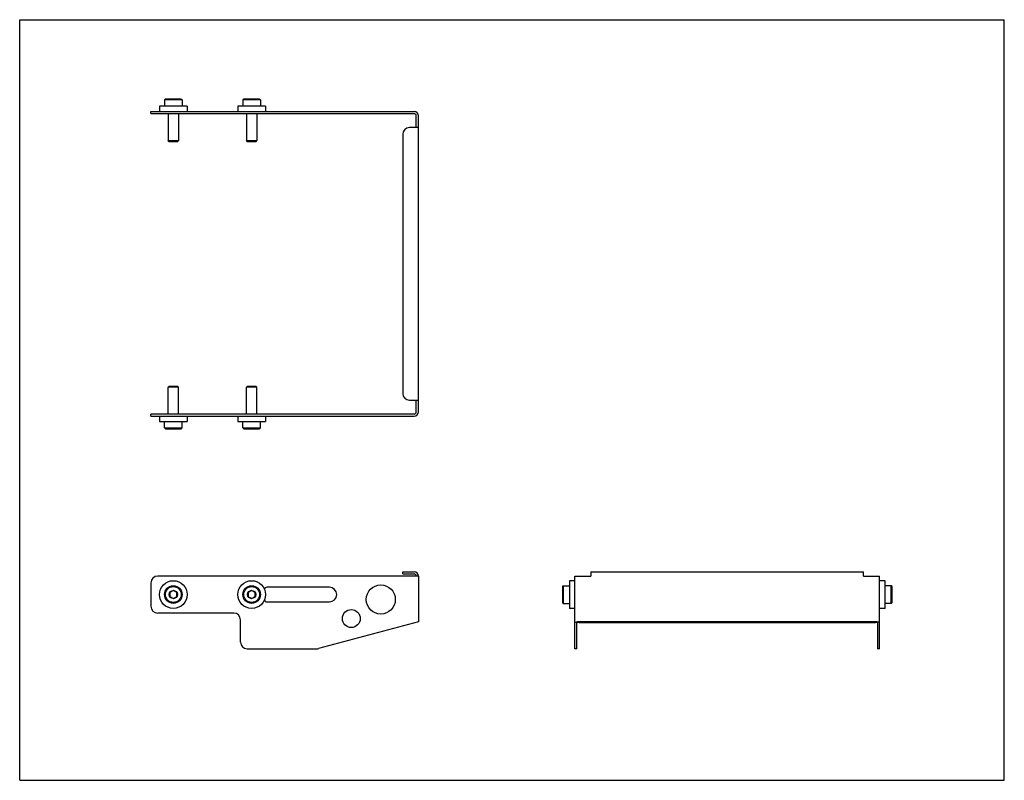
# Model space of a CAD drawing. Header units: inches. Extents: x 0 to 22, y 0 to 17.
import ezdxf

# ---------------------------------------------------------------- set-up
doc = ezdxf.new("R2010")
doc.units = ezdxf.units.IN
doc.header["$LTSCALE"] = 1.21
doc.header["$MEASUREMENT"] = 0
doc.layers.get('0').update_dxf_attribs({"linetype": 'CONTINUOUS'})
for name, color, linetype in [('207125_207125_06_1_BL0', 7, 'CONTINUOUS'), ('605279P_1_BL4', 7, 'CONTINUOUS'), ('605279P_1_BL5', 7, 'CONTINUOUS'), ('605279P_1_BL7', 7, 'CONTINUOUS'), ('605279P_1_BL8', 7, 'CONTINUOUS'), ('9506XXM_950620M_1_BL1', 7, 'CONTINUOUS'), ('9506XXM_950620M_1_BL2', 7, 'CONTINUOUS'), ('9506XXM_950620M_1_BL3', 7, 'CONTINUOUS'), ('9506XXM_950620M_1_BL6', 7, 'CONTINUOUS')]:
    doc.layers.add(name, color=color, linetype=linetype)

# ---------------------------------------------------------------- blocks, each defined once
blk = doc.blocks.new('207125_207125_06_1_BL0', base_point=(11.074, 8.943))
at = {"layer": '207125_207125_06_1_BL0', "color": 7, "linetype": 'CONTINUOUS'}
for p, q in [((2.933, 14.9), (2.933, 14.948)), ((2.933, 14.948), (8.813, 14.948)), ((2.933, 14.9), (8.813, 14.9)), ((8.861, 14.587), (8.861, 14.852)), ((8.909, 8.233), (8.909, 14.852)), ((8.909, 14.587), (8.709, 14.587)), ((8.559, 14.437), (8.559, 8.647)), ((8.709, 8.497), (8.909, 8.497)), ((8.861, 8.233), (8.861, 8.497)), ((8.813, 8.185), (2.933, 8.185)), ((2.933, 8.137), (2.933, 8.185)), ((2.933, 8.137), (8.813, 8.137)), ((8.559, 4.66), (8.813, 4.66)), ((8.559, 4.612), (8.559, 4.66)), ((12.764, 4.66), (12.764, 4.564)), ((12.764, 4.66), (18.854, 4.66)), ((18.854, 4.564), (18.854, 4.66)), ((2.933, 4.414), (2.933, 3.889)), ((8.909, 4.564), (3.083, 4.564)), ((8.559, 4.612), (8.813, 4.612)), ((8.909, 4.564), (8.909, 3.542)), ((12.404, 2.939), (12.404, 4.564)), ((12.404, 4.564), (12.764, 4.564)), ((18.854, 4.564), (19.215, 4.564)), ((19.215, 2.939), (19.215, 4.564)), ((6.92, 4.314), (5.52, 4.314)), ((5.52, 3.989), (6.92, 3.989)), ((4.784, 3.739), (3.083, 3.739)), ((4.934, 3.089), (4.934, 3.589)), ((8.909, 3.542), (6.678, 2.944)), ((19.119, 3.542), (12.5, 3.542)), ((12.5, 3.529), (19.119, 3.529)), ((12.452, 2.939), (12.452, 3.516)), ((19.167, 3.516), (19.167, 2.939)), ((5.084, 2.939), (6.639, 2.939)), ((12.452, 2.939), (12.404, 2.939)), ((19.215, 2.939), (19.167, 2.939))]:
    blk.add_line(p, q, dxfattribs=at)
for centre, radius in [((8.068, 4.042), 0.325), ((7.41, 3.615), 0.2)]:
    blk.add_circle(centre, radius, dxfattribs=at)
for centre, radius, start, end in [((8.813, 14.852), 0.096, 0, 90), ((8.813, 14.852), 0.048, 0, 90), ((8.709, 14.437), 0.15, 90, 180), ((8.709, 8.647), 0.15, 180, 270), ((8.813, 8.233), 0.096, 270, 360), ((8.813, 8.233), 0.048, 270, 360), ((8.813, 4.564), 0.096, 0, 90), ((3.083, 4.414), 0.15, 90, 180), ((8.813, 4.564), 0.048, 0, 90), ((5.52, 4.264), 0.05, 90, 176.7397), ((6.92, 4.152), 0.163, 270, 90), ((5.52, 4.039), 0.05, 183.2653, 270), ((3.083, 3.889), 0.15, 180, 270), ((4.784, 3.589), 0.15, 0, 90), ((5.084, 3.089), 0.15, 180, 270), ((6.639, 3.089), 0.15, 270, 285)]:
    blk.add_arc(centre, radius, start, end, dxfattribs=at)
for centre, major_axis, start_param, end_param in [((12.5, 3.516), (0.096, 0), 7.853982, 9.424778), ((12.5, 3.516), (0.048, 0), 1.570796, 3.141593), ((19.119, 3.516), (0.096, 0), 6.283185, 7.853982), ((19.119, 3.516), (0.048, 0), 0, 1.570796)]:
    blk.add_ellipse(centre, major_axis=major_axis, ratio=0.267949, start_param=start_param, end_param=end_param, dxfattribs=at)
blk = doc.blocks.new('9506XXM_950620M_1_BL1', base_point=(3.433, 6.379))
at = {"layer": '9506XXM_950620M_1_BL1', "color": 7, "linetype": 'CONTINUOUS'}
for p, q in [((3.335, 8.804), (3.315, 8.784)), ((3.531, 8.804), (3.335, 8.804)), ((3.531, 8.804), (3.551, 8.784)), ((3.315, 8.185), (3.315, 8.784)), ((3.551, 8.784), (3.315, 8.784)), ((3.551, 8.185), (3.551, 8.784)), ((3.236, 7.879), (3.236, 8.017)), ((3.63, 7.879), (3.63, 8.017)), ((3.256, 7.859), (3.236, 7.879)), ((3.236, 7.879), (3.63, 7.879)), ((3.256, 7.859), (3.61, 7.859)), ((3.61, 7.859), (3.63, 7.879)), ((3.433, 4.243), (3.354, 4.197)), ((3.354, 4.197), (3.354, 4.106)), ((3.512, 4.197), (3.433, 4.243)), ((3.512, 4.106), (3.512, 4.197)), ((3.354, 4.106), (3.433, 4.061)), ((3.433, 4.061), (3.512, 4.106))]:
    blk.add_line(p, q, dxfattribs=at)
for radius in [0.197, 0.177, 0.0909]:
    blk.add_circle((3.433, 4.152), radius, dxfattribs=at)
blk = doc.blocks.new('9506XXM_950620M_1_BL2', base_point=(8.635, 6.379))
at = {"layer": '9506XXM_950620M_1_BL2', "color": 7, "linetype": 'CONTINUOUS'}
for p, q in [((5.085, 8.804), (5.065, 8.784)), ((5.281, 8.804), (5.085, 8.804)), ((5.281, 8.804), (5.301, 8.784)), ((5.301, 8.784), (5.065, 8.784)), ((5.065, 8.185), (5.065, 8.784)), ((5.301, 8.185), (5.301, 8.784)), ((4.986, 7.879), (4.986, 8.017)), ((5.38, 7.879), (5.38, 8.017)), ((4.986, 7.879), (5.38, 7.879)), ((5.006, 7.859), (4.986, 7.879)), ((5.006, 7.859), (5.36, 7.859)), ((5.36, 7.859), (5.38, 7.879)), ((5.183, 4.243), (5.104, 4.197)), ((5.104, 4.197), (5.104, 4.106)), ((5.262, 4.197), (5.183, 4.243)), ((5.262, 4.106), (5.262, 4.197)), ((12.126, 4.329), (12.146, 4.349)), ((12.126, 4.329), (12.126, 3.975)), ((12.146, 4.349), (12.146, 3.955)), ((12.146, 4.349), (12.284, 4.349)), ((5.104, 4.106), (5.183, 4.061)), ((5.183, 4.061), (5.262, 4.106)), ((12.126, 3.975), (12.146, 3.955)), ((12.146, 3.955), (12.284, 3.955))]:
    blk.add_line(p, q, dxfattribs=at)
for radius in [0.197, 0.177, 0.0909]:
    blk.add_circle((5.183, 4.152), radius, dxfattribs=at)
blk = doc.blocks.new('9506XXM_950620M_1_BL3', base_point=(3.433, 14.753))
at = {"layer": '9506XXM_950620M_1_BL3', "color": 7, "linetype": 'CONTINUOUS'}
for p, q in [((3.256, 15.225), (3.236, 15.205)), ((3.236, 15.205), (3.236, 15.068)), ((3.63, 15.205), (3.236, 15.205)), ((3.61, 15.225), (3.256, 15.225)), ((3.61, 15.225), (3.63, 15.205)), ((3.63, 15.205), (3.63, 15.068)), ((3.315, 14.9), (3.315, 14.3)), ((3.551, 14.9), (3.551, 14.3)), ((3.335, 14.28), (3.315, 14.3)), ((3.315, 14.3), (3.551, 14.3)), ((3.335, 14.28), (3.531, 14.28)), ((3.531, 14.28), (3.551, 14.3))]:
    blk.add_line(p, q, dxfattribs=at)
blk = doc.blocks.new('605279P_1_BL4', base_point=(3.433, 5.989))
at = {"layer": '605279P_1_BL4', "color": 7, "linetype": 'CONTINUOUS'}
for p, q in [((3.123, 8.137), (3.123, 8.017)), ((3.123, 8.017), (3.743, 8.017)), ((3.743, 8.137), (3.743, 8.017))]:
    blk.add_line(p, q, dxfattribs=at)
blk.add_circle((3.433, 4.152), 0.31, dxfattribs=at)
blk = doc.blocks.new('605279P_1_BL5', base_point=(8.638, 5.989))
at = {"layer": '605279P_1_BL5', "color": 7, "linetype": 'CONTINUOUS'}
for p, q in [((4.873, 8.137), (4.873, 8.017)), ((4.873, 8.017), (5.493, 8.017)), ((5.493, 8.137), (5.493, 8.017)), ((12.284, 4.462), (12.284, 3.842)), ((12.404, 4.462), (12.284, 4.462)), ((12.404, 3.842), (12.284, 3.842))]:
    blk.add_line(p, q, dxfattribs=at)
blk.add_circle((5.183, 4.152), 0.31, dxfattribs=at)
blk = doc.blocks.new('9506XXM_950620M_1_BL6', base_point=(12.239, 9.59))
at = {"layer": '9506XXM_950620M_1_BL6', "color": 7, "linetype": 'CONTINUOUS'}
for p, q in [((5.006, 15.225), (4.986, 15.205)), ((4.986, 15.205), (4.986, 15.068)), ((5.38, 15.205), (4.986, 15.205)), ((5.36, 15.225), (5.006, 15.225)), ((5.36, 15.225), (5.38, 15.205)), ((5.38, 15.205), (5.38, 15.068)), ((5.065, 14.9), (5.065, 14.3)), ((5.301, 14.9), (5.301, 14.3)), ((5.085, 14.28), (5.065, 14.3)), ((5.065, 14.3), (5.301, 14.3)), ((5.085, 14.28), (5.281, 14.28)), ((5.281, 14.28), (5.301, 14.3)), ((19.473, 4.349), (19.335, 4.349)), ((19.492, 4.329), (19.473, 4.349)), ((19.473, 3.955), (19.473, 4.349)), ((19.492, 3.975), (19.492, 4.329)), ((19.492, 3.975), (19.473, 3.955)), ((19.473, 3.955), (19.335, 3.955))]:
    blk.add_line(p, q, dxfattribs=at)
blk = doc.blocks.new('605279P_1_BL7', base_point=(3.433, 15.008))
at = {"layer": '605279P_1_BL7', "color": 7, "linetype": 'CONTINUOUS'}
for p, q in [((3.123, 15.068), (3.123, 14.948)), ((3.743, 15.068), (3.123, 15.068)), ((3.743, 15.068), (3.743, 14.948))]:
    blk.add_line(p, q, dxfattribs=at)
blk = doc.blocks.new('605279P_1_BL8', base_point=(12.104, 9.455))
at = {"layer": '605279P_1_BL8', "color": 7, "linetype": 'CONTINUOUS'}
for p, q in [((4.873, 15.068), (4.873, 14.948)), ((5.493, 15.068), (4.873, 15.068)), ((5.493, 15.068), (5.493, 14.948)), ((19.335, 4.462), (19.215, 4.462)), ((19.335, 3.842), (19.335, 4.462)), ((19.335, 3.842), (19.215, 3.842))]:
    blk.add_line(p, q, dxfattribs=at)

msp = doc.modelspace()

# ---------------------------------------------------------------- linework, layer by layer
at = {"color": 7, "linetype": 'CONTINUOUS'}
for p, q in [((0, 0), (0, 17)), ((0, 17), (22, 17)), ((22, 0), (22, 17)), ((0, 0), (22, 0))]:
    msp.add_line(p, q, dxfattribs=at)

# ---------------------------------------------------------------- block references
at = {"layer": '207125_207125_06_1_BL0'}
msp.add_blockref('207125_207125_06_1_BL0', (11.074, 8.943), dxfattribs=at)
at = {"layer": '605279P_1_BL4'}
msp.add_blockref('605279P_1_BL4', (3.433, 5.989), dxfattribs=at)
at = {"layer": '605279P_1_BL5'}
msp.add_blockref('605279P_1_BL5', (8.638, 5.989), dxfattribs=at)
at = {"layer": '605279P_1_BL7'}
msp.add_blockref('605279P_1_BL7', (3.433, 15.008), dxfattribs=at)
at = {"layer": '605279P_1_BL8'}
msp.add_blockref('605279P_1_BL8', (12.104, 9.455), dxfattribs=at)
at = {"layer": '9506XXM_950620M_1_BL1'}
msp.add_blockref('9506XXM_950620M_1_BL1', (3.433, 6.379), dxfattribs=at)
at = {"layer": '9506XXM_950620M_1_BL2'}
msp.add_blockref('9506XXM_950620M_1_BL2', (8.635, 6.379), dxfattribs=at)
at = {"layer": '9506XXM_950620M_1_BL3'}
msp.add_blockref('9506XXM_950620M_1_BL3', (3.433, 14.753), dxfattribs=at)
at = {"layer": '9506XXM_950620M_1_BL6'}
msp.add_blockref('9506XXM_950620M_1_BL6', (12.239, 9.59), dxfattribs=at)

doc.saveas('drawing.dxf')
